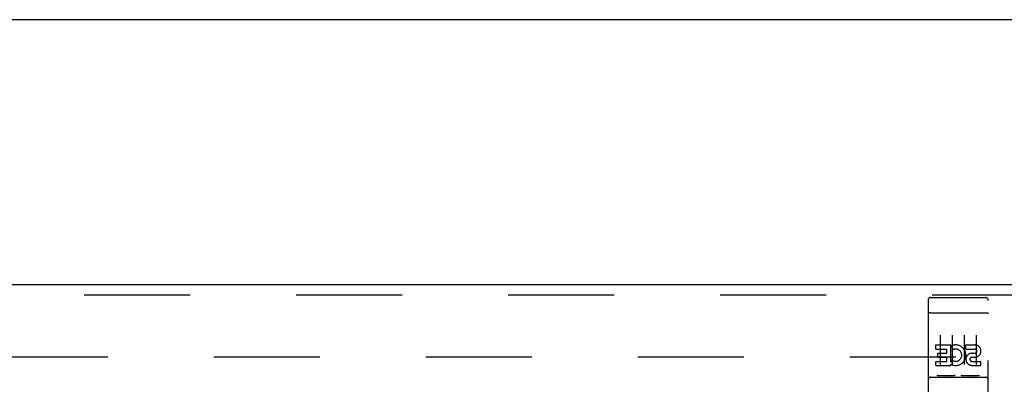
# Model space of a CAD drawing. Header units: inches. Extents: x 0 to 200, y 0 to 129.
# Tile 9 of 15: x 78.54 to 88.76, y 85.74 to 89.52. Entities that reach past the tile are written whole.
import ezdxf

# ---------------------------------------------------------------- set-up
doc = ezdxf.new("R2010")
doc.units = ezdxf.units.IN
doc.header["$LTSCALE"] = 11
doc.header["$MEASUREMENT"] = 0
doc.linetypes.add('HIDDEN', pattern=[0.2, 0.1, -0.1])
doc.layers.get('0').update_dxf_attribs({"linetype": 'CONTINUOUS'})
doc.layers.add('DEFAULT_2', color=8, linetype='HIDDEN')
doc.layers.add('DOOR_ASSEMBLY', color=7, linetype='CONTINUOUS')

msp = doc.modelspace()

# ---------------------------------------------------------------- linework, layer by layer
at = {"color": 3, "linetype": 'Continuous'}
msp.add_line((93.417, 89.521), (53.271, 89.521), dxfattribs=at)
at = {"layer": 'DEFAULT_2', "color": 8, "linetype": 'HIDDEN'}
msp.add_line((56.358, 86.021), (90.33, 86.021), dxfattribs=at)
at = {"layer": 'DOOR_ASSEMBLY', "color": 3, "linetype": 'Continuous'}
msp.add_line((55.011, 86.771), (91.114, 86.771), dxfattribs=at)
at = {"layer": 'DOOR_ASSEMBLY', "color": 8, "linetype": 'HIDDEN'}
for p, q in [((55.011, 86.667), (91.114, 86.667)), ((87.969, 86.608), (87.969, 84.883)), ((87.999, 86.638), (88.564, 86.638)), ((88.594, 84.883), (88.594, 86.608)), ((87.985, 86.48), (87.985, 86.479)), ((87.986, 86.48), (87.985, 86.48)), ((87.987, 86.48), (87.986, 86.48)), ((87.988, 86.48), (87.987, 86.48)), ((87.988, 86.48), (87.988, 86.48)), ((87.99, 86.48), (87.99, 86.48)), ((87.991, 86.48), (87.99, 86.48)), ((87.992, 86.48), (87.991, 86.48)), ((87.993, 86.48), (87.992, 86.48)), ((87.994, 86.48), (87.993, 86.48)), ((87.995, 86.48), (87.994, 86.48)), ((87.995, 86.48), (87.995, 86.48)), ((87.996, 86.48), (87.995, 86.48)), ((87.997, 86.48), (87.996, 86.48)), ((87.998, 86.48), (87.997, 86.48)), ((87.999, 86.48), (87.998, 86.48)), ((87.999, 86.48), (88.564, 86.48)), ((88.564, 86.48), (88.565, 86.48)), ((88.565, 86.48), (88.566, 86.48)), ((88.566, 86.48), (88.567, 86.48)), ((88.567, 86.48), (88.568, 86.48)), ((88.568, 86.48), (88.568, 86.48)), ((88.568, 86.48), (88.569, 86.48)), ((88.569, 86.48), (88.57, 86.48)), ((88.57, 86.48), (88.571, 86.48)), ((88.571, 86.48), (88.572, 86.48)), ((88.572, 86.48), (88.572, 86.48)), ((88.572, 86.48), (88.573, 86.48)), ((88.573, 86.48), (88.574, 86.48)), ((88.574, 86.48), (88.575, 86.48)), ((88.575, 86.48), (88.576, 86.48)), ((88.576, 86.48), (88.576, 86.48)), ((88.576, 86.48), (88.577, 86.48)), ((88.094, 86.247), (88.094, 85.941)), ((88.219, 86.247), (88.219, 85.941)), ((88.344, 86.247), (88.344, 85.941)), ((88.469, 86.247), (88.469, 85.941)), ((88.049, 86.103), (88.049, 86.146)), ((88.049, 86.146), (88.206, 86.146)), ((88.206, 85.968), (88.206, 86.146)), ((88.23, 86.097), (88.213, 86.137)), ((88.362, 86.103), (88.362, 86.146)), ((88.362, 86.146), (88.454, 86.146)), ((88.049, 86.103), (88.163, 86.103)), ((88.071, 86.018), (88.071, 86.061)), ((88.071, 86.061), (88.163, 86.061)), ((88.163, 86.061), (88.163, 86.103)), ((88.362, 86.103), (88.454, 86.103)), ((88.426, 86.059), (88.454, 86.059)), ((88.049, 85.932), (88.049, 85.975)), ((88.049, 85.975), (88.163, 85.975)), ((88.049, 85.932), (88.206, 85.932)), ((88.071, 86.018), (88.163, 86.018)), ((88.163, 85.975), (88.163, 86.018)), ((88.206, 85.968), (88.219, 85.987)), ((88.206, 85.932), (88.206, 85.945)), ((88.209, 85.943), (88.206, 85.945)), ((88.422, 86.018), (88.468, 86.018)), ((88.426, 85.975), (88.518, 85.975)), ((88.426, 85.932), (88.518, 85.932)), ((88.518, 85.932), (88.518, 85.975)), ((88.242, 85.826), (88.07, 85.826)), ((88.492, 85.826), (88.32, 85.826)), ((87.999, 85.81), (88.564, 85.81))]:
    msp.add_line(p, q, dxfattribs=at)
for points in [[(87.985, 86.479), (87.984, 86.479), (87.984, 86.479), (87.984, 86.479), (87.983, 86.479), (87.983, 86.479), (87.982, 86.479), (87.982, 86.479), (87.982, 86.479), (87.981, 86.479), (87.981, 86.479), (87.981, 86.479), (87.98, 86.479), (87.98, 86.479), (87.98, 86.479), (87.979, 86.479), (87.979, 86.479), (87.979, 86.478), (87.978, 86.478), (87.978, 86.478), (87.978, 86.478), (87.978, 86.478), (87.977, 86.478), (87.977, 86.478), (87.977, 86.478), (87.976, 86.478), (87.976, 86.478), (87.976, 86.478), (87.976, 86.478), (87.975, 86.478), (87.975, 86.477), (87.975, 86.477), (87.975, 86.477), (87.974, 86.477), (87.974, 86.477), (87.974, 86.477), (87.974, 86.477), (87.973, 86.477), (87.973, 86.477), (87.973, 86.477), (87.973, 86.477), (87.973, 86.476), (87.972, 86.476), (87.972, 86.476), (87.972, 86.476), (87.972, 86.476), (87.972, 86.476), (87.971, 86.476), (87.971, 86.476), (87.971, 86.476), (87.971, 86.476), (87.971, 86.476), (87.971, 86.475), (87.97, 86.475), (87.97, 86.475), (87.97, 86.475), (87.97, 86.475), (87.97, 86.475), (87.97, 86.475), (87.97, 86.475), (87.97, 86.475), (87.97, 86.475), (87.969, 86.474), (87.969, 86.474), (87.969, 86.474), (87.969, 86.474), (87.969, 86.474), (87.969, 86.474), (87.969, 86.474), (87.969, 86.474), (87.969, 86.474), (87.969, 86.474), (87.969, 86.473), (87.969, 86.473), (87.969, 86.473), (87.969, 86.473), (87.969, 86.473), (87.969, 86.473)], [(87.99, 86.48), (87.989, 86.48), (87.988, 86.48)], [(88.577, 86.48), (88.578, 86.479), (88.578, 86.479), (88.579, 86.479), (88.579, 86.479), (88.579, 86.479), (88.58, 86.479), (88.58, 86.479), (88.58, 86.479), (88.581, 86.479), (88.581, 86.479), (88.581, 86.479), (88.582, 86.479), (88.582, 86.479), (88.582, 86.479), (88.583, 86.479), (88.583, 86.479), (88.583, 86.479), (88.584, 86.478), (88.584, 86.478), (88.584, 86.478), (88.585, 86.478), (88.585, 86.478), (88.585, 86.478), (88.586, 86.478), (88.586, 86.478), (88.586, 86.478), (88.586, 86.478), (88.587, 86.478), (88.587, 86.478), (88.587, 86.478), (88.587, 86.477), (88.588, 86.477), (88.588, 86.477), (88.588, 86.477), (88.588, 86.477), (88.589, 86.477), (88.589, 86.477), (88.589, 86.477), (88.589, 86.477), (88.59, 86.477), (88.59, 86.477), (88.59, 86.476), (88.59, 86.476), (88.59, 86.476), (88.591, 86.476), (88.591, 86.476), (88.591, 86.476), (88.591, 86.476), (88.591, 86.476), (88.591, 86.476), (88.592, 86.476), (88.592, 86.476), (88.592, 86.475), (88.592, 86.475), (88.592, 86.475), (88.592, 86.475), (88.592, 86.475), (88.593, 86.475), (88.593, 86.475), (88.593, 86.475), (88.593, 86.475), (88.593, 86.475), (88.593, 86.474), (88.593, 86.474), (88.593, 86.474), (88.593, 86.474), (88.593, 86.474), (88.593, 86.474), (88.594, 86.474), (88.594, 86.474), (88.594, 86.474), (88.594, 86.474), (88.594, 86.473), (88.594, 86.473), (88.594, 86.473), (88.594, 86.473), (88.594, 86.473), (88.594, 86.473)], [(88.07, 85.826), (88.07, 85.826), (88.07, 85.826), (88.07, 85.826), (88.07, 85.826), (88.069, 85.826), (88.069, 85.826), (88.069, 85.826), (88.069, 85.826), (88.069, 85.826), (88.068, 85.826), (88.068, 85.826), (88.068, 85.826), (88.068, 85.826), (88.068, 85.826), (88.068, 85.826), (88.067, 85.827), (88.067, 85.827), (88.067, 85.827), (88.067, 85.827), (88.067, 85.827), (88.067, 85.827), (88.066, 85.827), (88.066, 85.827), (88.066, 85.827), (88.066, 85.827), (88.066, 85.827), (88.066, 85.827), (88.066, 85.827), (88.066, 85.827), (88.065, 85.827), (88.065, 85.827), (88.065, 85.827), (88.065, 85.827), (88.065, 85.827), (88.065, 85.827), (88.065, 85.827), (88.065, 85.827), (88.065, 85.827), (88.064, 85.827), (88.064, 85.827), (88.064, 85.827), (88.064, 85.827), (88.064, 85.827), (88.064, 85.827), (88.064, 85.827), (88.064, 85.828)], [(88.249, 85.828), (88.249, 85.827), (88.249, 85.827), (88.249, 85.827), (88.248, 85.827), (88.248, 85.827), (88.248, 85.827), (88.248, 85.827), (88.248, 85.827), (88.248, 85.827), (88.248, 85.827), (88.248, 85.827), (88.248, 85.827), (88.247, 85.827), (88.247, 85.827), (88.247, 85.827), (88.247, 85.827), (88.247, 85.827), (88.247, 85.827), (88.247, 85.827), (88.247, 85.827), (88.247, 85.827), (88.246, 85.827), (88.246, 85.827), (88.246, 85.827), (88.246, 85.827), (88.246, 85.827), (88.246, 85.827), (88.246, 85.827), (88.245, 85.827), (88.245, 85.827), (88.245, 85.826), (88.245, 85.826), (88.245, 85.826), (88.245, 85.826), (88.244, 85.826), (88.244, 85.826), (88.244, 85.826), (88.244, 85.826), (88.244, 85.826), (88.243, 85.826), (88.243, 85.826), (88.243, 85.826), (88.243, 85.826), (88.243, 85.826), (88.242, 85.826)], [(88.32, 85.826), (88.32, 85.826), (88.32, 85.826), (88.32, 85.826), (88.32, 85.826), (88.319, 85.826), (88.319, 85.826), (88.319, 85.826), (88.319, 85.826), (88.319, 85.826), (88.318, 85.826), (88.318, 85.826), (88.318, 85.826), (88.318, 85.826), (88.318, 85.826), (88.318, 85.826), (88.317, 85.827), (88.317, 85.827), (88.317, 85.827), (88.317, 85.827), (88.317, 85.827), (88.317, 85.827), (88.316, 85.827), (88.316, 85.827), (88.316, 85.827), (88.316, 85.827), (88.316, 85.827), (88.316, 85.827), (88.316, 85.827), (88.316, 85.827), (88.315, 85.827), (88.315, 85.827), (88.315, 85.827), (88.315, 85.827), (88.315, 85.827), (88.315, 85.827), (88.315, 85.827), (88.315, 85.827), (88.315, 85.827), (88.314, 85.827), (88.314, 85.827), (88.314, 85.827), (88.314, 85.827), (88.314, 85.827), (88.314, 85.827), (88.314, 85.827), (88.314, 85.828)], [(88.499, 85.828), (88.499, 85.827), (88.499, 85.827), (88.499, 85.827), (88.498, 85.827), (88.498, 85.827), (88.498, 85.827), (88.498, 85.827), (88.498, 85.827), (88.498, 85.827), (88.498, 85.827), (88.498, 85.827), (88.498, 85.827), (88.497, 85.827), (88.497, 85.827), (88.497, 85.827), (88.497, 85.827), (88.497, 85.827), (88.497, 85.827), (88.497, 85.827), (88.497, 85.827), (88.497, 85.827), (88.496, 85.827), (88.496, 85.827), (88.496, 85.827), (88.496, 85.827), (88.496, 85.827), (88.496, 85.827), (88.496, 85.827), (88.495, 85.827), (88.495, 85.827), (88.495, 85.826), (88.495, 85.826), (88.495, 85.826), (88.495, 85.826), (88.494, 85.826), (88.494, 85.826), (88.494, 85.826), (88.494, 85.826), (88.494, 85.826), (88.493, 85.826), (88.493, 85.826), (88.493, 85.826), (88.493, 85.826), (88.493, 85.826), (88.492, 85.826)]]:
    msp.add_lwpolyline(points, dxfattribs=at)
for centre, radius, start, end in [((87.999, 86.608), 0.03, 90, 180), ((88.564, 86.608), 0.03, 0, 90), ((88.255, 86.039), 0.107, 244.2636, 113.4027), ((88.454, 86.081), 0.0644, 282.2995, 90.0775), ((88.255, 86.039), 0.0639, 234.8895, 113.4026), ((88.426, 85.996), 0.0635, 90, 270), ((88.454, 86.081), 0.0219, 269.9011, 90), ((88.426, 85.997), 0.0219, 100.307, 270), ((87.999, 85.78), 0.03, 90, 180), ((88.564, 85.78), 0.03, 0, 90)]:
    msp.add_arc(centre, radius, start, end, dxfattribs=at)

doc.saveas('drawing.dxf')
